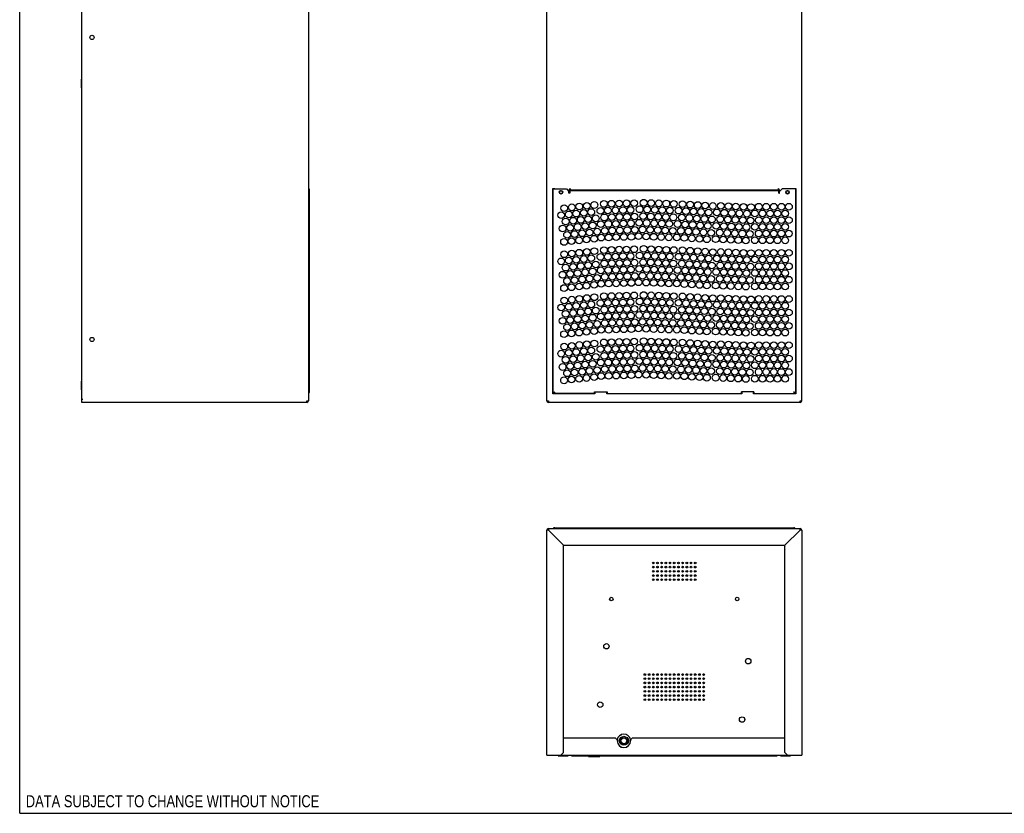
# Model space of a CAD drawing. Header units: inches. Extents: x 0 to 113, y 0 to 73.
# Tile 1 of 5: x 0 to 46, y 0 to 37. Entities that reach past the tile are written whole.
import ezdxf

# ---------------------------------------------------------------- set-up
doc = ezdxf.new("R2010")
doc.units = ezdxf.units.IN
doc.header["$LTSCALE"] = 6.233333
doc.header["$MEASUREMENT"] = 0
doc.layers.get('0').update_dxf_attribs({"linetype": 'CONTINUOUS'})
doc.styles.get("Standard").update_dxf_attribs({"font": 'txt', "width": 0.8})

msp = doc.modelspace()

# ---------------------------------------------------------------- linework, layer by layer
at = {"color": 7, "linetype": 'Continuous'}
for p, q in [((0, 0), (0, 73.3333)), ((2.9209, 19.4378), (2.9209, 54.6002)), ((24.7332, 19.3591), (24.7332, 54.7185)), ((36.7017, 19.3591), (36.7017, 54.7185)), ((13.5508, 53.9943), (13.5508, 19.3591)), ((2.8894, 34.4457), (2.8894, 34.0363)), ((2.8894, 34.4457), (2.9209, 34.4457)), ((2.8894, 34.241), (2.9209, 34.241)), ((2.8894, 34.0363), (2.9209, 34.0363)), ((13.5902, 29.3), (13.5508, 29.3)), ((13.5902, 29.3), (13.5902, 19.7725)), ((25.0186, 29.3197), (25.1171, 29.3197)), ((25.0186, 19.6839), (25.0186, 29.3197)), ((25.0285, 29.3), (25.6584, 29.3)), ((25.0285, 19.6937), (25.0285, 29.3)), ((25.1171, 29.3197), (25.1171, 29.3)), ((25.6584, 29.3), (25.7765, 29.1819)), ((25.7765, 29.1032), (25.7765, 29.2389)), ((25.8257, 29.3197), (25.7772, 29.2382)), ((25.8159, 29.2213), (35.619, 29.2213)), ((25.8159, 29.2213), (25.8159, 29.1032)), ((25.8257, 29.3197), (25.8257, 29.241)), ((35.6092, 29.241), (25.8257, 29.241)), ((35.6577, 29.2382), (35.6092, 29.3197)), ((35.6092, 29.241), (35.6092, 29.3197)), ((35.619, 29.1032), (35.619, 29.2213)), ((35.6584, 29.1819), (35.7765, 29.3)), ((35.6584, 29.1032), (35.6584, 29.2389)), ((36.4064, 29.3), (35.7765, 29.3)), ((36.3179, 29.3197), (36.4163, 29.3197)), ((36.3179, 29.3), (36.3179, 29.3197)), ((36.4064, 29.3), (36.4064, 19.6937)), ((36.4163, 29.3197), (36.4163, 19.6839)), ((25.8159, 29.1032), (25.7765, 29.1032)), ((35.619, 29.1032), (35.6584, 29.1032)), ((25.0186, 22.3512), (25.0285, 22.3512)), ((36.4163, 22.3512), (36.4064, 22.3512)), ((25.0186, 22.115), (25.0285, 22.115)), ((36.4163, 22.115), (36.4064, 22.115)), ((36.4064, 20.9792), (36.4163, 20.9792)), ((36.4064, 20.7311), (36.4163, 20.7311)), ((2.8894, 20.2725), (2.9209, 20.2725)), ((2.8894, 20.2725), (2.8894, 19.863)), ((2.8894, 20.0678), (2.9209, 20.0678)), ((2.8894, 19.863), (2.9209, 19.863)), ((2.9209, 19.4378), (2.9602, 19.4378)), ((2.9236, 19.4247), (2.9209, 19.4378)), ((2.9209, 19.4151), (2.9602, 19.4378)), ((2.9209, 19.2804), (2.9209, 19.4151)), ((2.9271, 19.4187), (2.9236, 19.4247)), ((25.0186, 19.8119), (25.0285, 19.8119)), ((26.997, 19.6839), (25.0186, 19.6839)), ((26.997, 19.6937), (25.0285, 19.6937)), ((25.0771, 19.7528), (25.0635, 19.743)), ((25.0679, 19.6937), (25.0692, 19.7069)), ((25.0919, 19.7626), (25.0771, 19.7528)), ((25.0794, 19.7331), (25.0875, 19.7462)), ((25.0875, 19.7462), (25.097, 19.7594)), ((25.1072, 19.7725), (25.0919, 19.7626)), ((25.0925, 19.7287), (25.0974, 19.7424)), ((25.097, 19.7594), (25.1072, 19.7725)), ((25.0974, 19.7424), (25.1023, 19.7571)), ((25.1023, 19.7571), (25.1072, 19.7725)), ((26.9773, 19.7725), (27.5679, 19.7725)), ((26.9773, 19.6937), (26.9773, 19.7725)), ((26.997, 19.7331), (26.9773, 19.7331)), ((26.997, 19.7725), (26.997, 19.6839)), ((27.5482, 19.6839), (27.5482, 19.7725)), ((27.5679, 19.7331), (27.5482, 19.7331)), ((27.5482, 19.6937), (33.8868, 19.6937)), ((33.8868, 19.6839), (27.5482, 19.6839)), ((27.5679, 19.7725), (27.5679, 19.6937)), ((34.4576, 19.7725), (33.8671, 19.7725)), ((33.8671, 19.6937), (33.8671, 19.7725)), ((33.8671, 19.7331), (33.8868, 19.7331)), ((33.8868, 19.7725), (33.8868, 19.6839)), ((34.4379, 19.6839), (34.4379, 19.7725)), ((34.4379, 19.7331), (34.4576, 19.7331)), ((34.4379, 19.6937), (36.4064, 19.6937)), ((36.4163, 19.6839), (34.4379, 19.6839)), ((34.4576, 19.7725), (34.4576, 19.6937)), ((36.3431, 19.7626), (36.3277, 19.7725)), ((36.3277, 19.7725), (36.3379, 19.7594)), ((36.3277, 19.7725), (36.3326, 19.7571)), ((36.3326, 19.7571), (36.3375, 19.7424)), ((36.3375, 19.7424), (36.3425, 19.7287)), ((36.3379, 19.7594), (36.3474, 19.7462)), ((36.3474, 19.7462), (36.3555, 19.7331)), ((36.3555, 19.7331), (36.3618, 19.72)), ((36.3618, 19.72), (36.3657, 19.7069)), ((36.3657, 19.7069), (36.3671, 19.6937)), ((36.3834, 19.7331), (36.3714, 19.743)), ((36.4064, 19.8119), (36.4163, 19.8119)), ((13.472, 19.2804), (2.9209, 19.2804)), ((13.472, 19.3591), (13.5508, 19.3591)), ((13.472, 19.2804), (13.472, 19.3591)), ((24.7332, 19.3591), (24.8119, 19.3591)), ((24.8119, 19.3591), (24.8119, 19.2804)), ((36.623, 19.2804), (24.8119, 19.2804)), ((36.623, 19.3591), (36.7017, 19.3591)), ((36.623, 19.2804), (36.623, 19.3591)), ((25.1072, 13.4011), (36.3277, 13.4011)), ((26.9773, 13.3618), (26.9773, 13.4011)), ((27.5679, 13.4011), (27.5679, 13.3618)), ((33.8671, 13.3618), (33.8671, 13.4011)), ((34.4576, 13.4011), (34.4576, 13.3618)), ((24.7332, 2.7318), (24.7332, 13.283)), ((24.8119, 13.283), (24.7332, 13.283)), ((24.8119, 13.3618), (24.8119, 13.283)), ((24.8119, 13.3618), (36.623, 13.3618)), ((25.5206, 12.5744), (24.8119, 13.283)), ((36.623, 13.283), (35.9143, 12.5744)), ((36.623, 13.283), (36.623, 13.3618)), ((36.7017, 13.283), (36.623, 13.283)), ((36.7017, 13.283), (36.7017, 2.7318)), ((25.5206, 2.85), (25.5206, 12.5744)), ((25.5206, 12.5744), (35.9143, 12.5744)), ((35.9143, 2.85), (35.9143, 12.5744)), ((29.3733, 5.9011), (29.3057, 5.9011)), ((29.5702, 5.9011), (29.5025, 5.9011)), ((29.767, 5.9011), (29.6994, 5.9011)), ((29.9639, 5.9011), (29.8962, 5.9011)), ((30.1607, 5.9011), (30.0931, 5.9011)), ((30.3576, 5.9011), (30.2899, 5.9011)), ((30.5544, 5.9011), (30.4868, 5.9011)), ((30.7513, 5.9011), (30.6836, 5.9011)), ((30.9481, 5.9011), (30.8805, 5.9011)), ((31.145, 5.9011), (31.0773, 5.9011)), ((31.3418, 5.9011), (31.2742, 5.9011)), ((31.5387, 5.9011), (31.471, 5.9011)), ((31.7355, 5.9011), (31.6679, 5.9011)), ((31.9324, 5.9011), (31.8647, 5.9011)), ((32.1293, 5.9011), (32.0616, 5.9011)), ((28.1457, 3.6354), (28.2569, 3.6996)), ((28.5647, 3.6355), (28.4535, 3.6997)), ((27.9616, 3.5192), (25.5206, 3.5192)), ((27.9616, 3.5192), (28.0403, 3.4405)), ((28.0403, 3.4405), (28.0403, 3.4011)), ((28.0476, 3.4653), (28.0476, 3.3373)), ((28.6629, 3.3372), (28.6629, 3.4653)), ((28.6702, 3.4405), (28.749, 3.5192)), ((28.6702, 3.4405), (28.6702, 3.4011)), ((35.9143, 3.5192), (28.749, 3.5192)), ((25.5206, 2.85), (25.4025, 2.7318)), ((28.146, 3.1667), (28.2563, 3.103)), ((28.564, 3.1664), (28.4537, 3.1027)), ((36.0324, 2.7318), (35.9143, 2.85)), ((24.7332, 2.7318), (36.7017, 2.7318)), ((25.2645, 2.7003), (25.2645, 2.7318)), ((25.2645, 2.7003), (25.7373, 2.7003)), ((25.3827, 2.7003), (25.3827, 2.7318)), ((25.6191, 2.7003), (25.6191, 2.7318)), ((25.7373, 2.7003), (25.7373, 2.7318)), ((25.8946, 2.6925), (25.8946, 2.7318)), ((25.8946, 2.6925), (35.5403, 2.6925)), ((26.3671, 2.6925), (26.3671, 2.7318)), ((26.6938, 2.6925), (26.6938, 2.6689)), ((26.6938, 2.6689), (27.2214, 2.6689)), ((27.2214, 2.6925), (27.2214, 2.6689)), ((28.2189, 2.7263), (28.2175, 2.7122)), ((28.493, 2.7122), (28.2175, 2.7122)), ((28.2175, 2.7122), (28.2175, 2.7082)), ((28.2175, 2.7082), (28.493, 2.7082)), ((28.4916, 2.7263), (28.493, 2.7122)), ((28.493, 2.7122), (28.493, 2.7082)), ((31.4347, 2.7318), (31.4347, 2.6925)), ((31.997, 2.7318), (31.997, 2.6925)), ((32.9433, 2.7263), (32.9419, 2.7122)), ((33.2175, 2.7122), (32.9419, 2.7122)), ((32.9419, 2.7122), (32.9419, 2.7082)), ((32.9419, 2.7082), (33.2175, 2.7082)), ((33.216, 2.7263), (33.2175, 2.7122)), ((33.2175, 2.7122), (33.2175, 2.7082)), ((35.0679, 2.6925), (35.0679, 2.7318)), ((35.5403, 2.6925), (35.5403, 2.7318)), ((35.6976, 2.7003), (35.6976, 2.7318)), ((35.6976, 2.7003), (36.1704, 2.7003)), ((35.8158, 2.7003), (35.8158, 2.7318)), ((36.0522, 2.7003), (36.0522, 2.7318)), ((36.1704, 2.7003), (36.1704, 2.7318)), ((0, 0), (113.3333, 0))]:
    msp.add_line(p, q, dxfattribs=at)
for points in [[(13.5902, 19.7725), (13.5886, 19.7626), (13.5842, 19.7528), (13.5769, 19.743), (13.5671, 19.7331), (13.5552, 19.7233), (13.5508, 19.7201)], [(25.0635, 19.743), (25.0515, 19.7331), (25.0418, 19.7233), (25.0345, 19.7134), (25.03, 19.7036), (25.0285, 19.6937)], [(25.0679, 19.6937), (25.0728, 19.6953), (25.0777, 19.6997), (25.0826, 19.707), (25.0875, 19.7168), (25.0925, 19.7287)], [(25.0692, 19.7069), (25.0731, 19.72), (25.0794, 19.7331)], [(25.1072, 19.7725), (25.1023, 19.7648), (25.0974, 19.7574), (25.0925, 19.7506), (25.0875, 19.7446), (25.0849, 19.7421)], [(36.35, 19.7421), (36.3474, 19.7446), (36.3425, 19.7506), (36.3375, 19.7574), (36.3326, 19.7648), (36.3277, 19.7725)], [(36.3425, 19.7287), (36.3474, 19.7168), (36.3523, 19.707), (36.3572, 19.6997), (36.3621, 19.6953), (36.3671, 19.6937)], [(36.3714, 19.743), (36.3578, 19.7528), (36.3431, 19.7626)], [(36.4004, 19.7134), (36.3932, 19.7233), (36.3834, 19.7331)], [(36.4064, 19.6937), (36.4049, 19.7036), (36.4004, 19.7134)], [(25.081, 13.3618), (25.0826, 13.3661), (25.0875, 13.3781), (25.0925, 13.3879), (25.0974, 13.3951), (25.1023, 13.3996), (25.1072, 13.4011)], [(36.3277, 13.4011), (36.3326, 13.3996), (36.3375, 13.3951), (36.3425, 13.3879), (36.3474, 13.3781), (36.3523, 13.3661), (36.3539, 13.3618)]]:
    msp.add_lwpolyline(points, dxfattribs=at)
for centre, radius in [((3.3933, 36.4063), 0.0984), ((25.4025, 29.1426), 0.0846), ((25.4025, 29.1426), 0.0787), ((25.4025, 29.1426), 0.0709), ((36.0324, 29.1426), 0.0846), ((36.0324, 29.1426), 0.0787), ((36.0324, 29.1426), 0.0709), ((26.6142, 28.5069), 0.1575), ((26.9666, 28.5439), 0.1575), ((27.4191, 28.5925), 0.1575), ((27.7733, 28.6024), 0.1575), ((28.1275, 28.6123), 0.1575), ((28.4817, 28.6221), 0.1575), ((28.8359, 28.632), 0.1575), ((29.2828, 28.6489), 0.1575), ((29.6369, 28.635), 0.1575), ((29.9909, 28.621), 0.1575), ((30.345, 28.6071), 0.1575), ((30.699, 28.5932), 0.1575), ((31.1107, 28.5845), 0.1575), ((31.4643, 28.5626), 0.1575), ((31.818, 28.5406), 0.1575), ((32.1716, 28.5186), 0.1575), ((32.5253, 28.4967), 0.1575), ((32.9036, 28.5029), 0.1575), ((25.4138, 28.064), 0.1575), ((25.5571, 28.3957), 0.1575), ((25.7662, 28.101), 0.1575), ((25.9095, 28.4328), 0.1575), ((26.1186, 28.1381), 0.1575), ((26.2619, 28.4698), 0.1575), ((26.471, 28.1751), 0.1575), ((26.8234, 28.2121), 0.1575), ((27.2507, 28.2728), 0.1575), ((27.6049, 28.2826), 0.1575), ((27.9591, 28.2925), 0.1575), ((28.3133, 28.3023), 0.1575), ((28.6675, 28.3122), 0.1575), ((29.0934, 28.3411), 0.1575), ((29.4474, 28.3272), 0.1575), ((29.8015, 28.3133), 0.1575), ((30.1556, 28.2993), 0.1575), ((30.5096, 28.2854), 0.1575), ((30.9143, 28.2812), 0.1575), ((31.268, 28.2592), 0.1575), ((31.6216, 28.2372), 0.1575), ((31.9753, 28.2153), 0.1575), ((32.3289, 28.1933), 0.1575), ((32.7135, 28.1955), 0.1575), ((33.0675, 28.1808), 0.1575), ((33.2577, 28.4881), 0.1575), ((33.4216, 28.1661), 0.1575), ((33.6117, 28.4734), 0.1575), ((33.7756, 28.1513), 0.1575), ((33.9657, 28.4586), 0.1575), ((34.1296, 28.1366), 0.1575), ((34.3197, 28.4439), 0.1575), ((34.5049, 28.1489), 0.1575), ((34.6827, 28.4635), 0.1575), ((34.8592, 28.1482), 0.1575), ((35.037, 28.4628), 0.1575), ((35.2136, 28.1475), 0.1575), ((35.3913, 28.4622), 0.1575), ((35.5679, 28.1469), 0.1575), ((35.7457, 28.4615), 0.1575), ((35.9222, 28.1462), 0.1575), ((36.1, 28.4608), 0.1575), ((25.6229, 27.7693), 0.1575), ((25.9753, 27.8063), 0.1575), ((26.3277, 27.8434), 0.1575), ((26.6801, 27.8804), 0.1575), ((26.8892, 27.5857), 0.1575), ((27.0325, 27.9174), 0.1575), ((27.2683, 27.6431), 0.1575), ((27.4366, 27.9629), 0.1575), ((27.6225, 27.653), 0.1575), ((27.7908, 27.9727), 0.1575), ((27.9766, 27.6628), 0.1575), ((28.145, 27.9826), 0.1575), ((28.3308, 27.6727), 0.1575), ((28.4992, 27.9924), 0.1575), ((28.685, 27.6825), 0.1575), ((28.8534, 28.0023), 0.1575), ((29.0686, 27.7117), 0.1575), ((29.258, 28.0194), 0.1575), ((29.4227, 27.6978), 0.1575), ((29.6121, 28.0055), 0.1575), ((29.7767, 27.6838), 0.1575), ((29.9661, 27.9916), 0.1575), ((30.1308, 27.6699), 0.1575), ((30.3202, 27.9777), 0.1575), ((30.4849, 27.656), 0.1575), ((30.6743, 27.9637), 0.1575), ((30.8753, 27.6525), 0.1575), ((31.0716, 27.9558), 0.1575), ((31.2289, 27.6305), 0.1575), ((31.4253, 27.9339), 0.1575), ((31.5826, 27.6085), 0.1575), ((31.7789, 27.9119), 0.1575), ((31.9362, 27.5866), 0.1575), ((32.1326, 27.8899), 0.1575), ((32.4862, 27.868), 0.1575), ((32.8774, 27.8735), 0.1575), ((33.2314, 27.8587), 0.1575), ((33.5855, 27.844), 0.1575), ((33.9395, 27.8293), 0.1575), ((34.2935, 27.8145), 0.1575), ((34.6815, 27.8336), 0.1575), ((35.0358, 27.8329), 0.1575), ((35.3901, 27.8322), 0.1575), ((35.7445, 27.8316), 0.1575), ((36.0988, 27.8309), 0.1575), ((25.4796, 27.4375), 0.1575), ((25.6888, 27.1428), 0.1575), ((25.832, 27.4746), 0.1575), ((26.0411, 27.1798), 0.1575), ((26.1844, 27.5116), 0.1575), ((26.3935, 27.2169), 0.1575), ((26.5368, 27.5486), 0.1575), ((26.7459, 27.2539), 0.1575), ((27.0983, 27.291), 0.1575), ((27.4541, 27.3332), 0.1575), ((27.8083, 27.343), 0.1575), ((28.1625, 27.3529), 0.1575), ((28.5167, 27.3628), 0.1575), ((28.8709, 27.3726), 0.1575), ((29.2333, 27.39), 0.1575), ((29.5873, 27.3761), 0.1575), ((29.9414, 27.3622), 0.1575), ((30.2954, 27.3482), 0.1575), ((30.6495, 27.3343), 0.1575), ((31.0326, 27.3271), 0.1575), ((31.3862, 27.3052), 0.1575), ((31.7399, 27.2832), 0.1575), ((32.0935, 27.2612), 0.1575), ((32.2899, 27.5646), 0.1575), ((32.4472, 27.2392), 0.1575), ((32.6873, 27.5662), 0.1575), ((32.8512, 27.2441), 0.1575), ((33.0413, 27.5514), 0.1575), ((33.2052, 27.2294), 0.1575), ((33.3954, 27.5367), 0.1575), ((33.5593, 27.2146), 0.1575), ((33.7494, 27.5219), 0.1575), ((33.9133, 27.1999), 0.1575), ((34.1034, 27.5072), 0.1575), ((34.2673, 27.1851), 0.1575), ((34.5037, 27.519), 0.1575), ((34.6803, 27.2037), 0.1575), ((34.858, 27.5183), 0.1575), ((35.0346, 27.203), 0.1575), ((35.2124, 27.5176), 0.1575), ((35.3889, 27.2023), 0.1575), ((35.5667, 27.5169), 0.1575), ((35.7433, 27.2016), 0.1575), ((35.921, 27.5163), 0.1575), ((36.0976, 27.201), 0.1575), ((25.5455, 26.8111), 0.1575), ((25.8979, 26.8481), 0.1575), ((26.2503, 26.8851), 0.1575), ((26.6027, 26.9222), 0.1575), ((26.955, 26.9592), 0.1575), ((27.2858, 27.0134), 0.1575), ((27.64, 27.0233), 0.1575), ((27.9942, 27.0331), 0.1575), ((28.3484, 27.043), 0.1575), ((28.7026, 27.0528), 0.1575), ((29.0439, 27.0823), 0.1575), ((29.3979, 27.0683), 0.1575), ((29.752, 27.0544), 0.1575), ((30.106, 27.0405), 0.1575), ((30.4601, 27.0266), 0.1575), ((30.8362, 27.0237), 0.1575), ((31.1899, 27.0018), 0.1575), ((31.5435, 26.9798), 0.1575), ((31.8972, 26.9578), 0.1575), ((32.2508, 26.9359), 0.1575), ((32.6611, 26.9368), 0.1575), ((33.0151, 26.922), 0.1575), ((33.3691, 26.9073), 0.1575), ((33.7232, 26.8926), 0.1575), ((34.0772, 26.8778), 0.1575), ((34.5025, 26.889), 0.1575), ((34.8568, 26.8884), 0.1575), ((35.2112, 26.8877), 0.1575), ((35.5655, 26.887), 0.1575), ((35.9198, 26.8863), 0.1575), ((25.5571, 26.2304), 0.1575), ((25.9095, 26.2674), 0.1575), ((26.2619, 26.3045), 0.1575), ((26.6142, 26.3415), 0.1575), ((26.9666, 26.3785), 0.1575), ((27.4191, 26.4272), 0.1575), ((27.7733, 26.437), 0.1575), ((28.1275, 26.4469), 0.1575), ((28.4817, 26.4568), 0.1575), ((28.8359, 26.4666), 0.1575), ((29.2828, 26.4835), 0.1575), ((29.6369, 26.4696), 0.1575), ((29.9909, 26.4557), 0.1575), ((30.345, 26.4417), 0.1575), ((30.699, 26.4278), 0.1575), ((31.1107, 26.4192), 0.1575), ((31.4643, 26.3972), 0.1575), ((31.818, 26.3752), 0.1575), ((32.1716, 26.3533), 0.1575), ((32.5253, 26.3313), 0.1575), ((32.9036, 26.3375), 0.1575), ((33.2577, 26.3228), 0.1575), ((33.6117, 26.308), 0.1575), ((33.9657, 26.2933), 0.1575), ((34.3197, 26.2785), 0.1575), ((34.6827, 26.2981), 0.1575), ((35.037, 26.2975), 0.1575), ((35.3913, 26.2968), 0.1575), ((35.7457, 26.2961), 0.1575), ((36.1, 26.2955), 0.1575), ((25.4138, 25.8986), 0.1575), ((25.7662, 25.9357), 0.1575), ((26.1186, 25.9727), 0.1575), ((26.471, 26.0098), 0.1575), ((26.8234, 26.0468), 0.1575), ((27.0325, 25.7521), 0.1575), ((27.2507, 26.1074), 0.1575), ((27.4366, 25.7975), 0.1575), ((27.6049, 26.1173), 0.1575), ((27.7908, 25.8074), 0.1575), ((27.9591, 26.1271), 0.1575), ((28.145, 25.8172), 0.1575), ((28.3133, 26.137), 0.1575), ((28.4992, 25.8271), 0.1575), ((28.6675, 26.1468), 0.1575), ((28.8534, 25.8369), 0.1575), ((29.0934, 26.1758), 0.1575), ((29.258, 25.8541), 0.1575), ((29.4474, 26.1618), 0.1575), ((29.6121, 25.8402), 0.1575), ((29.8015, 26.1479), 0.1575), ((29.9661, 25.8262), 0.1575), ((30.1556, 26.134), 0.1575), ((30.3202, 25.8123), 0.1575), ((30.5096, 26.1201), 0.1575), ((30.6743, 25.7984), 0.1575), ((30.9143, 26.1158), 0.1575), ((31.0716, 25.7905), 0.1575), ((31.268, 26.0938), 0.1575), ((31.4253, 25.7685), 0.1575), ((31.6216, 26.0719), 0.1575), ((31.7789, 25.7465), 0.1575), ((31.9753, 26.0499), 0.1575), ((32.1326, 25.7246), 0.1575), ((32.3289, 26.0279), 0.1575), ((32.7135, 26.0302), 0.1575), ((33.0675, 26.0154), 0.1575), ((33.4216, 26.0007), 0.1575), ((33.7756, 25.986), 0.1575), ((34.1296, 25.9712), 0.1575), ((34.5049, 25.9835), 0.1575), ((34.8592, 25.9828), 0.1575), ((35.2136, 25.9822), 0.1575), ((35.5679, 25.9815), 0.1575), ((35.9222, 25.9808), 0.1575), ((25.4796, 25.2722), 0.1575), ((25.6229, 25.6039), 0.1575), ((25.832, 25.3092), 0.1575), ((25.9753, 25.641), 0.1575), ((26.1844, 25.3462), 0.1575), ((26.3277, 25.678), 0.1575), ((26.5368, 25.3833), 0.1575), ((26.6801, 25.715), 0.1575), ((26.8892, 25.4203), 0.1575), ((27.2683, 25.4778), 0.1575), ((27.6225, 25.4876), 0.1575), ((27.9766, 25.4975), 0.1575), ((28.3308, 25.5073), 0.1575), ((28.685, 25.5172), 0.1575), ((29.0686, 25.5463), 0.1575), ((29.4227, 25.5324), 0.1575), ((29.7767, 25.5185), 0.1575), ((30.1308, 25.5046), 0.1575), ((30.4849, 25.4906), 0.1575), ((30.8753, 25.4871), 0.1575), ((31.2289, 25.4651), 0.1575), ((31.5826, 25.4432), 0.1575), ((31.9362, 25.4212), 0.1575), ((32.2899, 25.3992), 0.1575), ((32.4862, 25.7026), 0.1575), ((32.6873, 25.4008), 0.1575), ((32.8774, 25.7081), 0.1575), ((33.0413, 25.3861), 0.1575), ((33.2314, 25.6934), 0.1575), ((33.3954, 25.3713), 0.1575), ((33.5855, 25.6786), 0.1575), ((33.7494, 25.3566), 0.1575), ((33.9395, 25.6639), 0.1575), ((34.1034, 25.3418), 0.1575), ((34.2935, 25.6492), 0.1575), ((34.5037, 25.3536), 0.1575), ((34.6815, 25.6682), 0.1575), ((34.858, 25.3529), 0.1575), ((35.0358, 25.6676), 0.1575), ((35.2124, 25.3523), 0.1575), ((35.3901, 25.6669), 0.1575), ((35.5667, 25.3516), 0.1575), ((35.7445, 25.6662), 0.1575), ((35.921, 25.3509), 0.1575), ((36.0988, 25.6655), 0.1575), ((25.6888, 24.9775), 0.1575), ((26.0411, 25.0145), 0.1575), ((26.3935, 25.0515), 0.1575), ((26.7459, 25.0886), 0.1575), ((27.0983, 25.1256), 0.1575), ((27.2858, 24.8481), 0.1575), ((27.4541, 25.1678), 0.1575), ((27.64, 24.8579), 0.1575), ((27.8083, 25.1777), 0.1575), ((27.9942, 24.8678), 0.1575), ((28.1625, 25.1875), 0.1575), ((28.3484, 24.8776), 0.1575), ((28.5167, 25.1974), 0.1575), ((28.7026, 24.8875), 0.1575), ((28.8709, 25.2073), 0.1575), ((29.0439, 24.9169), 0.1575), ((29.2333, 25.2247), 0.1575), ((29.3979, 24.903), 0.1575), ((29.5873, 25.2107), 0.1575), ((29.752, 24.8891), 0.1575), ((29.9414, 25.1968), 0.1575), ((30.106, 24.8751), 0.1575), ((30.2954, 25.1829), 0.1575), ((30.4601, 24.8612), 0.1575), ((30.6495, 25.169), 0.1575), ((30.8362, 24.8584), 0.1575), ((31.0326, 25.1618), 0.1575), ((31.1899, 24.8364), 0.1575), ((31.3862, 25.1398), 0.1575), ((31.5435, 24.8145), 0.1575), ((31.7399, 25.1178), 0.1575), ((32.0935, 25.0959), 0.1575), ((32.4472, 25.0739), 0.1575), ((32.8512, 25.0788), 0.1575), ((33.2052, 25.064), 0.1575), ((33.5593, 25.0493), 0.1575), ((33.9133, 25.0345), 0.1575), ((34.2673, 25.0198), 0.1575), ((34.6803, 25.0383), 0.1575), ((35.0346, 25.0376), 0.1575), ((35.3889, 25.037), 0.1575), ((35.7433, 25.0363), 0.1575), ((36.0976, 25.0356), 0.1575), ((25.5455, 24.6457), 0.1575), ((25.8979, 24.6827), 0.1575), ((26.2503, 24.7198), 0.1575), ((26.6027, 24.7568), 0.1575), ((26.955, 24.7938), 0.1575), ((31.8972, 24.7925), 0.1575), ((32.2508, 24.7705), 0.1575), ((32.6611, 24.7714), 0.1575), ((33.0151, 24.7567), 0.1575), ((33.3691, 24.742), 0.1575), ((33.7232, 24.7272), 0.1575), ((34.0772, 24.7125), 0.1575), ((34.5025, 24.7237), 0.1575), ((34.8568, 24.723), 0.1575), ((35.2112, 24.7223), 0.1575), ((35.5655, 24.7217), 0.1575), ((35.9198, 24.721), 0.1575), ((25.5571, 24.065), 0.1575), ((25.9095, 24.1021), 0.1575), ((26.2619, 24.1391), 0.1575), ((26.6142, 24.1762), 0.1575), ((26.8234, 23.8814), 0.1575), ((26.9666, 24.2132), 0.1575), ((27.2507, 23.9421), 0.1575), ((27.4191, 24.2618), 0.1575), ((27.6049, 23.9519), 0.1575), ((27.7733, 24.2717), 0.1575), ((27.9591, 23.9618), 0.1575), ((28.1275, 24.2815), 0.1575), ((28.3133, 23.9716), 0.1575), ((28.4817, 24.2914), 0.1575), ((28.6675, 23.9815), 0.1575), ((28.8359, 24.3013), 0.1575), ((29.0934, 24.0104), 0.1575), ((29.2828, 24.3182), 0.1575), ((29.4474, 23.9965), 0.1575), ((29.6369, 24.3042), 0.1575), ((29.8015, 23.9826), 0.1575), ((29.9909, 24.2903), 0.1575), ((30.1556, 23.9686), 0.1575), ((30.345, 24.2764), 0.1575), ((30.5096, 23.9547), 0.1575), ((30.699, 24.2625), 0.1575), ((30.9143, 23.9505), 0.1575), ((31.1107, 24.2538), 0.1575), ((31.268, 23.9285), 0.1575), ((31.4643, 24.2319), 0.1575), ((31.6216, 23.9065), 0.1575), ((31.818, 24.2099), 0.1575), ((31.9753, 23.8846), 0.1575), ((32.1716, 24.1879), 0.1575), ((32.5253, 24.166), 0.1575), ((32.9036, 24.1722), 0.1575), ((33.2577, 24.1574), 0.1575), ((33.6117, 24.1427), 0.1575), ((33.9657, 24.1279), 0.1575), ((34.3197, 24.1132), 0.1575), ((34.6827, 24.1328), 0.1575), ((35.037, 24.1321), 0.1575), ((35.3913, 24.1314), 0.1575), ((35.7457, 24.1308), 0.1575), ((36.1, 24.1301), 0.1575), ((25.4138, 23.7333), 0.1575), ((25.6229, 23.4386), 0.1575), ((25.7662, 23.7703), 0.1575), ((25.9753, 23.4756), 0.1575), ((26.1186, 23.8074), 0.1575), ((26.3277, 23.5126), 0.1575), ((26.471, 23.8444), 0.1575), ((26.6801, 23.5497), 0.1575), ((27.0325, 23.5867), 0.1575), ((27.4366, 23.6322), 0.1575), ((27.7908, 23.642), 0.1575), ((28.145, 23.6519), 0.1575), ((28.4992, 23.6617), 0.1575), ((28.8534, 23.6716), 0.1575), ((29.258, 23.6887), 0.1575), ((29.6121, 23.6748), 0.1575), ((29.9661, 23.6609), 0.1575), ((30.3202, 23.647), 0.1575), ((30.6743, 23.633), 0.1575), ((31.0716, 23.6251), 0.1575), ((31.4253, 23.6032), 0.1575), ((31.7789, 23.5812), 0.1575), ((32.1326, 23.5592), 0.1575), ((32.3289, 23.8626), 0.1575), ((32.4862, 23.5372), 0.1575), ((32.7135, 23.8648), 0.1575), ((32.8774, 23.5428), 0.1575), ((33.0675, 23.8501), 0.1575), ((33.2314, 23.528), 0.1575), ((33.4216, 23.8354), 0.1575), ((33.5855, 23.5133), 0.1575), ((33.7756, 23.8206), 0.1575), ((33.9395, 23.4985), 0.1575), ((34.1296, 23.8059), 0.1575), ((34.2935, 23.4838), 0.1575), ((34.5049, 23.8182), 0.1575), ((34.6815, 23.5029), 0.1575), ((34.8592, 23.8175), 0.1575), ((35.0358, 23.5022), 0.1575), ((35.2136, 23.8168), 0.1575), ((35.3901, 23.5015), 0.1575), ((35.5679, 23.8161), 0.1575), ((35.7445, 23.5009), 0.1575), ((35.9222, 23.8155), 0.1575), ((36.0988, 23.5002), 0.1575), ((25.4796, 23.1068), 0.1575), ((25.832, 23.1439), 0.1575), ((26.1844, 23.1809), 0.1575), ((26.5368, 23.2179), 0.1575), ((26.8892, 23.255), 0.1575), ((27.0983, 22.9602), 0.1575), ((27.2683, 23.3124), 0.1575), ((27.4541, 23.0025), 0.1575), ((27.6225, 23.3223), 0.1575), ((27.8083, 23.0123), 0.1575), ((27.9766, 23.3321), 0.1575), ((28.1625, 23.0222), 0.1575), ((28.3308, 23.342), 0.1575), ((28.5167, 23.032), 0.1575), ((28.685, 23.3518), 0.1575), ((28.8709, 23.0419), 0.1575), ((29.0686, 23.381), 0.1575), ((29.2333, 23.0593), 0.1575), ((29.4227, 23.3671), 0.1575), ((29.5873, 23.0454), 0.1575), ((29.7767, 23.3531), 0.1575), ((29.9414, 23.0315), 0.1575), ((30.1308, 23.3392), 0.1575), ((30.2954, 23.0175), 0.1575), ((30.4849, 23.3253), 0.1575), ((30.6495, 23.0036), 0.1575), ((30.8753, 23.3217), 0.1575), ((31.0326, 22.9964), 0.1575), ((31.2289, 23.2998), 0.1575), ((31.3862, 22.9744), 0.1575), ((31.5826, 23.2778), 0.1575), ((31.7399, 22.9525), 0.1575), ((31.9362, 23.2558), 0.1575), ((32.2899, 23.2339), 0.1575), ((32.6873, 23.2355), 0.1575), ((33.0413, 23.2207), 0.1575), ((33.3954, 23.206), 0.1575), ((33.7494, 23.1912), 0.1575), ((34.1034, 23.1765), 0.1575), ((34.5037, 23.1882), 0.1575), ((34.858, 23.1876), 0.1575), ((35.2124, 23.1869), 0.1575), ((35.5667, 23.1862), 0.1575), ((35.921, 23.1856), 0.1575), ((25.6888, 22.8121), 0.1575), ((25.8979, 22.5174), 0.1575), ((26.0411, 22.8491), 0.1575), ((26.2503, 22.5544), 0.1575), ((26.3935, 22.8862), 0.1575), ((26.6027, 22.5915), 0.1575), ((26.7459, 22.9232), 0.1575), ((26.955, 22.6285), 0.1575), ((27.2858, 22.6827), 0.1575), ((27.64, 22.6926), 0.1575), ((27.9942, 22.7024), 0.1575), ((28.3484, 22.7123), 0.1575), ((28.7026, 22.7221), 0.1575), ((29.0439, 22.7515), 0.1575), ((29.3979, 22.7376), 0.1575), ((29.752, 22.7237), 0.1575), ((30.106, 22.7098), 0.1575), ((30.4601, 22.6958), 0.1575), ((30.8362, 22.693), 0.1575), ((31.1899, 22.6711), 0.1575), ((31.5435, 22.6491), 0.1575), ((31.8972, 22.6271), 0.1575), ((32.0935, 22.9305), 0.1575), ((32.2508, 22.6052), 0.1575), ((32.4472, 22.9085), 0.1575), ((32.6611, 22.6061), 0.1575), ((32.8512, 22.9134), 0.1575), ((33.0151, 22.5913), 0.1575), ((33.2052, 22.8987), 0.1575), ((33.3691, 22.5766), 0.1575), ((33.5593, 22.8839), 0.1575), ((33.7232, 22.5619), 0.1575), ((33.9133, 22.8692), 0.1575), ((34.0772, 22.5471), 0.1575), ((34.2673, 22.8544), 0.1575), ((34.5025, 22.5583), 0.1575), ((34.6803, 22.8729), 0.1575), ((34.8568, 22.5577), 0.1575), ((35.0346, 22.8723), 0.1575), ((35.2112, 22.557), 0.1575), ((35.3889, 22.8716), 0.1575), ((35.5655, 22.5563), 0.1575), ((35.7433, 22.8709), 0.1575), ((35.9198, 22.5556), 0.1575), ((36.0976, 22.8703), 0.1575), ((3.3933, 22.2331), 0.0984), ((25.5455, 22.4803), 0.1575), ((26.9666, 22.0478), 0.1575), ((27.4191, 22.0965), 0.1575), ((27.7733, 22.1063), 0.1575), ((28.1275, 22.1162), 0.1575), ((28.4817, 22.126), 0.1575), ((28.8359, 22.1359), 0.1575), ((29.2828, 22.1528), 0.1575), ((29.6369, 22.1389), 0.1575), ((29.9909, 22.125), 0.1575), ((30.345, 22.111), 0.1575), ((30.699, 22.0971), 0.1575), ((31.1107, 22.0885), 0.1575), ((31.4643, 22.0665), 0.1575), ((31.818, 22.0445), 0.1575), ((32.1716, 22.0226), 0.1575), ((25.4138, 21.5679), 0.1575), ((25.5571, 21.8997), 0.1575), ((25.7662, 21.605), 0.1575), ((25.9095, 21.9367), 0.1575), ((26.1186, 21.642), 0.1575), ((26.2619, 21.9738), 0.1575), ((26.471, 21.679), 0.1575), ((26.6142, 22.0108), 0.1575), ((26.8234, 21.7161), 0.1575), ((27.2507, 21.7767), 0.1575), ((27.6049, 21.7866), 0.1575), ((27.9591, 21.7964), 0.1575), ((28.3133, 21.8063), 0.1575), ((28.6675, 21.8161), 0.1575), ((29.0934, 21.8451), 0.1575), ((29.4474, 21.8311), 0.1575), ((29.8015, 21.8172), 0.1575), ((30.1556, 21.8033), 0.1575), ((30.5096, 21.7894), 0.1575), ((30.9143, 21.7851), 0.1575), ((31.268, 21.7631), 0.1575), ((31.6216, 21.7412), 0.1575), ((31.9753, 21.7192), 0.1575), ((32.3289, 21.6972), 0.1575), ((32.5253, 22.0006), 0.1575), ((32.7135, 21.6995), 0.1575), ((32.9036, 22.0068), 0.1575), ((33.0675, 21.6847), 0.1575), ((33.2577, 21.9921), 0.1575), ((33.4216, 21.67), 0.1575), ((33.6117, 21.9773), 0.1575), ((33.7756, 21.6553), 0.1575), ((33.9657, 21.9626), 0.1575), ((34.1296, 21.6405), 0.1575), ((34.3197, 21.9478), 0.1575), ((34.5049, 21.6528), 0.1575), ((34.6827, 21.9674), 0.1575), ((34.8592, 21.6521), 0.1575), ((35.037, 21.9668), 0.1575), ((35.2136, 21.6515), 0.1575), ((35.3913, 21.9661), 0.1575), ((35.5679, 21.6508), 0.1575), ((35.7457, 21.9654), 0.1575), ((35.9222, 21.6501), 0.1575), ((36.1, 21.9647), 0.1575), ((25.6229, 21.2732), 0.1575), ((25.9753, 21.3103), 0.1575), ((26.3277, 21.3473), 0.1575), ((26.6801, 21.3843), 0.1575), ((27.0325, 21.4214), 0.1575), ((27.2683, 21.147), 0.1575), ((27.4366, 21.4668), 0.1575), ((27.6225, 21.1569), 0.1575), ((27.7908, 21.4767), 0.1575), ((27.9766, 21.1668), 0.1575), ((28.145, 21.4865), 0.1575), ((28.3308, 21.1766), 0.1575), ((28.4992, 21.4964), 0.1575), ((28.685, 21.1865), 0.1575), ((28.8534, 21.5062), 0.1575), ((29.0686, 21.2156), 0.1575), ((29.258, 21.5234), 0.1575), ((29.4227, 21.2017), 0.1575), ((29.6121, 21.5095), 0.1575), ((29.7767, 21.1878), 0.1575), ((29.9661, 21.4955), 0.1575), ((30.1308, 21.1739), 0.1575), ((30.3202, 21.4816), 0.1575), ((30.4849, 21.1599), 0.1575), ((30.6743, 21.4677), 0.1575), ((30.8753, 21.1564), 0.1575), ((31.0716, 21.4598), 0.1575), ((31.2289, 21.1344), 0.1575), ((31.4253, 21.4378), 0.1575), ((31.5826, 21.1125), 0.1575), ((31.7789, 21.4158), 0.1575), ((32.1326, 21.3939), 0.1575), ((32.4862, 21.3719), 0.1575), ((32.8774, 21.3774), 0.1575), ((33.2314, 21.3627), 0.1575), ((33.5855, 21.3479), 0.1575), ((33.9395, 21.3332), 0.1575), ((34.2935, 21.3185), 0.1575), ((34.6815, 21.3375), 0.1575), ((35.0358, 21.3368), 0.1575), ((35.3901, 21.3362), 0.1575), ((35.7445, 21.3355), 0.1575), ((36.0988, 21.3348), 0.1575), ((25.4796, 20.9415), 0.1575), ((25.6888, 20.6467), 0.1575), ((25.832, 20.9785), 0.1575), ((26.0411, 20.6838), 0.1575), ((26.1844, 21.0155), 0.1575), ((26.3935, 20.7208), 0.1575), ((26.5368, 21.0526), 0.1575), ((26.7459, 20.7579), 0.1575), ((26.8892, 21.0896), 0.1575), ((27.0983, 20.7949), 0.1575), ((27.4541, 20.8371), 0.1575), ((27.8083, 20.847), 0.1575), ((28.1625, 20.8568), 0.1575), ((28.5167, 20.8667), 0.1575), ((28.8709, 20.8765), 0.1575), ((29.2333, 20.8939), 0.1575), ((29.5873, 20.88), 0.1575), ((29.9414, 20.8661), 0.1575), ((30.2954, 20.8522), 0.1575), ((30.6495, 20.8382), 0.1575), ((31.0326, 20.8311), 0.1575), ((31.3862, 20.8091), 0.1575), ((31.7399, 20.7871), 0.1575), ((31.9362, 21.0905), 0.1575), ((32.0935, 20.7652), 0.1575), ((32.2899, 21.0685), 0.1575), ((32.4472, 20.7432), 0.1575), ((32.6873, 21.0701), 0.1575), ((32.8512, 20.748), 0.1575), ((33.0413, 21.0554), 0.1575), ((33.2052, 20.7333), 0.1575), ((33.3954, 21.0406), 0.1575), ((33.5593, 20.7186), 0.1575), ((33.7494, 21.0259), 0.1575), ((33.9133, 20.7038), 0.1575), ((34.1034, 21.0111), 0.1575), ((34.2673, 20.6891), 0.1575), ((34.5037, 21.0229), 0.1575), ((34.6803, 20.7076), 0.1575), ((34.858, 21.0222), 0.1575), ((35.0346, 20.7069), 0.1575), ((35.2124, 21.0215), 0.1575), ((35.3889, 20.7062), 0.1575), ((35.5667, 21.0209), 0.1575), ((35.7433, 20.7056), 0.1575), ((35.921, 21.0202), 0.1575), ((36.0976, 20.7049), 0.1575), ((25.5455, 20.315), 0.1575), ((25.8979, 20.352), 0.1575), ((26.2503, 20.3891), 0.1575), ((26.6027, 20.4261), 0.1575), ((26.955, 20.4631), 0.1575), ((27.2858, 20.5174), 0.1575), ((27.64, 20.5272), 0.1575), ((27.9942, 20.5371), 0.1575), ((28.3484, 20.5469), 0.1575), ((28.7026, 20.5568), 0.1575), ((29.0439, 20.5862), 0.1575), ((29.3979, 20.5723), 0.1575), ((29.752, 20.5583), 0.1575), ((30.106, 20.5444), 0.1575), ((30.4601, 20.5305), 0.1575), ((30.8362, 20.5277), 0.1575), ((31.1899, 20.5057), 0.1575), ((31.5435, 20.4837), 0.1575), ((31.8972, 20.4618), 0.1575), ((32.2508, 20.4398), 0.1575), ((32.6611, 20.4407), 0.1575), ((33.0151, 20.426), 0.1575), ((33.3691, 20.4112), 0.1575), ((33.7232, 20.3965), 0.1575), ((34.0772, 20.3818), 0.1575), ((34.5025, 20.393), 0.1575), ((34.8568, 20.3923), 0.1575), ((35.2112, 20.3916), 0.1575), ((35.5655, 20.391), 0.1575), ((35.9198, 20.3903), 0.1575), ((29.7332, 11.7476), 0.0394), ((29.7332, 11.5507), 0.0394), ((29.9301, 11.7476), 0.0394), ((29.9301, 11.5507), 0.0394), ((30.1269, 11.7476), 0.0394), ((30.1269, 11.5507), 0.0394), ((30.3238, 11.7476), 0.0394), ((30.3238, 11.5507), 0.0394), ((30.5206, 11.7476), 0.0394), ((30.5206, 11.5507), 0.0394), ((30.7175, 11.7476), 0.0394), ((30.7175, 11.5507), 0.0394), ((30.9143, 11.7476), 0.0394), ((30.9143, 11.5507), 0.0394), ((31.1112, 11.7476), 0.0394), ((31.1112, 11.5507), 0.0394), ((31.308, 11.7476), 0.0394), ((31.308, 11.5507), 0.0394), ((31.5049, 11.7476), 0.0394), ((31.5049, 11.5507), 0.0394), ((31.7017, 11.7476), 0.0394), ((31.7017, 11.5507), 0.0394), ((29.7332, 11.3539), 0.0394), ((29.7332, 11.157), 0.0394), ((29.9301, 11.3539), 0.0394), ((29.9301, 11.157), 0.0394), ((30.1269, 11.3539), 0.0394), ((30.1269, 11.157), 0.0394), ((30.3238, 11.3539), 0.0394), ((30.3238, 11.157), 0.0394), ((30.5206, 11.3539), 0.0394), ((30.5206, 11.157), 0.0394), ((30.7175, 11.3539), 0.0394), ((30.7175, 11.157), 0.0394), ((30.9143, 11.3539), 0.0394), ((30.9143, 11.157), 0.0394), ((31.1112, 11.3539), 0.0394), ((31.1112, 11.157), 0.0394), ((31.308, 11.3539), 0.0394), ((31.308, 11.157), 0.0394), ((31.5049, 11.3539), 0.0394), ((31.5049, 11.157), 0.0394), ((31.7017, 11.3539), 0.0394), ((31.7017, 11.157), 0.0394), ((29.7332, 10.9602), 0.0394), ((29.9301, 10.9602), 0.0394), ((30.1269, 10.9602), 0.0394), ((30.3238, 10.9602), 0.0394), ((30.5206, 10.9602), 0.0394), ((30.7175, 10.9602), 0.0394), ((30.9143, 10.9602), 0.0394), ((31.1112, 10.9602), 0.0394), ((31.308, 10.9602), 0.0394), ((31.5049, 10.9602), 0.0394), ((31.7017, 10.9602), 0.0394), ((27.7647, 10.0547), 0.0846), ((33.6702, 10.0547), 0.0846), ((27.5334, 7.8379), 0.128), ((34.1896, 7.1383), 0.128), ((29.3395, 6.5114), 0.0394), ((29.5364, 6.5114), 0.0394), ((29.7332, 6.5114), 0.0394), ((29.9301, 6.5114), 0.0394), ((30.1269, 6.5114), 0.0394), ((30.3238, 6.5114), 0.0394), ((30.5206, 6.5114), 0.0394), ((30.7175, 6.5114), 0.0394), ((30.9143, 6.5114), 0.0394), ((31.1112, 6.5114), 0.0394), ((31.308, 6.5114), 0.0394), ((31.5049, 6.5114), 0.0394), ((31.7017, 6.5114), 0.0394), ((31.8986, 6.5114), 0.0394), ((32.0954, 6.5114), 0.0394), ((29.3395, 6.3145), 0.0394), ((29.3395, 6.1177), 0.0394), ((29.5364, 6.3145), 0.0394), ((29.5364, 6.1177), 0.0394), ((29.7332, 6.3145), 0.0394), ((29.7332, 6.1177), 0.0394), ((29.9301, 6.3145), 0.0394), ((29.9301, 6.1177), 0.0394), ((30.1269, 6.3145), 0.0394), ((30.1269, 6.1177), 0.0394), ((30.3238, 6.3145), 0.0394), ((30.3238, 6.1177), 0.0394), ((30.5206, 6.3145), 0.0394), ((30.5206, 6.1177), 0.0394), ((30.7175, 6.3145), 0.0394), ((30.7175, 6.1177), 0.0394), ((30.9143, 6.3145), 0.0394), ((30.9143, 6.1177), 0.0394), ((31.1112, 6.3145), 0.0394), ((31.1112, 6.1177), 0.0394), ((31.308, 6.3145), 0.0394), ((31.308, 6.1177), 0.0394), ((31.5049, 6.3145), 0.0394), ((31.5049, 6.1177), 0.0394), ((31.7017, 6.3145), 0.0394), ((31.7017, 6.1177), 0.0394), ((31.8986, 6.3145), 0.0394), ((31.8986, 6.1177), 0.0394), ((32.0954, 6.3145), 0.0394), ((32.0954, 6.1177), 0.0394), ((29.3395, 5.9208), 0.0394), ((29.3395, 5.724), 0.0394), ((29.3395, 5.5271), 0.0394), ((29.5364, 5.9208), 0.0394), ((29.5364, 5.724), 0.0394), ((29.5364, 5.5271), 0.0394), ((29.7332, 5.9208), 0.0394), ((29.7332, 5.724), 0.0394), ((29.7332, 5.5271), 0.0394), ((29.9301, 5.9208), 0.0394), ((29.9301, 5.724), 0.0394), ((29.9301, 5.5271), 0.0394), ((30.1269, 5.9208), 0.0394), ((30.1269, 5.724), 0.0394), ((30.1269, 5.5271), 0.0394), ((30.3238, 5.9208), 0.0394), ((30.3238, 5.724), 0.0394), ((30.3238, 5.5271), 0.0394), ((30.5206, 5.9208), 0.0394), ((30.5206, 5.724), 0.0394), ((30.5206, 5.5271), 0.0394), ((30.7175, 5.9208), 0.0394), ((30.7175, 5.724), 0.0394), ((30.7175, 5.5271), 0.0394), ((30.9143, 5.9208), 0.0394), ((30.9143, 5.724), 0.0394), ((30.9143, 5.5271), 0.0394), ((31.1112, 5.9208), 0.0394), ((31.1112, 5.724), 0.0394), ((31.1112, 5.5271), 0.0394), ((31.308, 5.9208), 0.0394), ((31.308, 5.724), 0.0394), ((31.308, 5.5271), 0.0394), ((31.5049, 5.9208), 0.0394), ((31.5049, 5.724), 0.0394), ((31.5049, 5.5271), 0.0394), ((31.7017, 5.9208), 0.0394), ((31.7017, 5.724), 0.0394), ((31.7017, 5.5271), 0.0394), ((31.8986, 5.9208), 0.0394), ((31.8986, 5.724), 0.0394), ((31.8986, 5.5271), 0.0394), ((32.0954, 5.9208), 0.0394), ((32.0954, 5.724), 0.0394), ((32.0954, 5.5271), 0.0394), ((27.2453, 5.0971), 0.128), ((29.3395, 5.3303), 0.0394), ((29.5364, 5.3303), 0.0394), ((29.7332, 5.3303), 0.0394), ((29.9301, 5.3303), 0.0394), ((30.1269, 5.3303), 0.0394), ((30.3238, 5.3303), 0.0394), ((30.5206, 5.3303), 0.0394), ((30.7175, 5.3303), 0.0394), ((30.9143, 5.3303), 0.0394), ((31.1112, 5.3303), 0.0394), ((31.308, 5.3303), 0.0394), ((31.5049, 5.3303), 0.0394), ((31.7017, 5.3303), 0.0394), ((31.8986, 5.3303), 0.0394), ((32.0954, 5.3303), 0.0394), ((33.9015, 4.3975), 0.128), ((28.3553, 3.4011), 0.2106), ((28.3553, 3.4011), 0.1575), ((28.3553, 3.4011), 0.1423), ((28.3553, 3.4011), 0.1378)]:
    msp.add_circle(centre, radius, dxfattribs=at)
for centre, radius, start, end in [((2.9996, 19.4378), 0.0787, 180, 195.45973), ((13.5114, 19.7725), 0.0787, 300.13395, 360), ((13.472, 19.3591), 0.0787, 270, 360), ((13.472, 19.3591), 0.0394, 270, 351.54175), ((24.8119, 19.3591), 0.0787, 180, 270), ((24.8119, 19.3591), 0.0394, 180, 261.54175), ((36.623, 19.3591), 0.0787, 270, 360), ((36.623, 19.3591), 0.0394, 270, 351.54175), ((25.1072, 13.3224), 0.0787, 90, 149.86602), ((36.3277, 13.3224), 0.0787, 30.13395, 90), ((24.8119, 13.283), 0.0787, 90, 180), ((24.8119, 13.283), 0.0394, 90, 171.54175), ((24.8907, 13.2043), 0.1181, 131.93527, 138.06464), ((36.623, 13.283), 0.0787, 0, 90), ((36.5442, 13.2043), 0.1181, 41.93527, 48.06464), ((36.623, 13.283), 0.0394, 0, 81.54175), ((35.9734, 12.4366), 0.0846, 134.28117, 225.68489), ((28.3553, 3.4011), 0.315, 7.58503, 172.84414), ((28.3553, 3.4011), 0.315, 180, 360)]:
    msp.add_arc(centre, radius, start, end, dxfattribs=at)

# ---------------------------------------------------------------- texts
at = {"color": 2, "linetype": 'Continuous', "insert": (0.2867, 0.8503), "char_height": 0.566667, "width": 16.773333, "attachment_point": 1, "line_spacing_factor": 0.9}
msp.add_mtext('DATA SUBJECT TO CHANGE WITHOUT NOTICE', dxfattribs=at)

doc.saveas('drawing.dxf')
